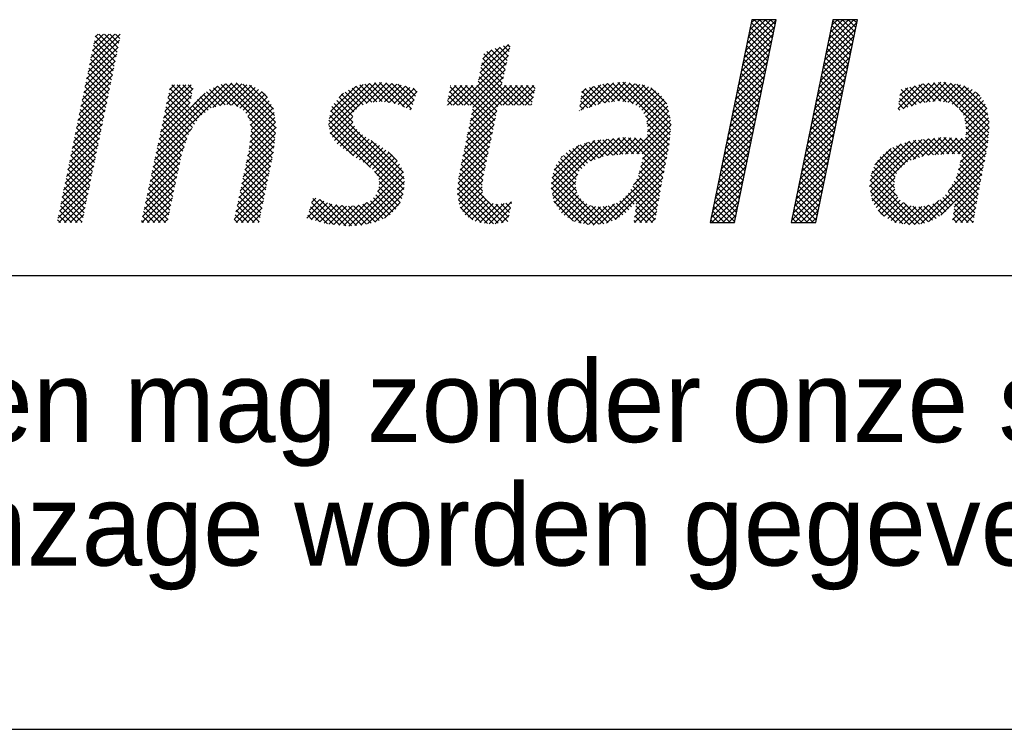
# Model space of a CAD drawing. Extents: x -39327 to 109237, y 358172 to 442272.
# Tile 68 of 96: x 94067 to 96236, y 358172 to 359735. Entities that reach past the tile are written whole.
import ezdxf

# ---------------------------------------------------------------- set-up
doc = ezdxf.new("R2010")
doc.units = 0
doc.header["$LTSCALE"] = 100
doc.layers.get('0').update_dxf_attribs({"linetype": 'CONTINUOUS'})
for name, color, linetype in [('00KAD025', 2, 'CONTINUOUS'), ('00KAD070', 5, 'CONTINUOUS'), ('7', 7, 'CONTINUOUS'), ('BL$4----', 7, 'CONTINUOUS')]:
    doc.layers.add(name, color=color, linetype=linetype)
doc.styles.add('BURO-018', font='BUROFONT.shx', dxfattribs={"height": 180})
doc.styles.add('BURO-025', font='BUROFONT.shx', dxfattribs={"height": 250})
doc.styles.add('BURO-035', font='BUROFONT.shx', dxfattribs={"height": 350})
doc.styles.add('BURO-050', font='BUROFONT.shx', dxfattribs={"height": 500})

# ---------------------------------------------------------------- blocks, each defined once
blk = doc.blocks.new('*X0')
at = {"color": 0}
for p, q in [((36.784, -45.385), (39.278, -42.892)), ((36.9, -44.82), (38.854, -42.866)), ((37.016, -44.255), (38.405, -42.866)), ((37.132, -43.691), (37.956, -42.866)), ((37.248, -43.126), (37.507, -42.866)), ((38.899, -44.736), (37.255, -43.092)), ((38.976, -44.364), (37.478, -42.866)), ((39.052, -43.991), (37.927, -42.866)), ((39.129, -43.619), (38.376, -42.866)), ((39.205, -43.246), (38.825, -42.866)), ((39.281, -42.874), (39.274, -42.866)), ((43.326, -45.578), (45.82, -43.084)), ((43.442, -45.013), (45.59, -42.866)), ((43.558, -44.448), (45.141, -42.866)), ((43.674, -43.883), (44.691, -42.866)), ((43.79, -43.318), (44.242, -42.866)), ((45.507, -44.609), (43.863, -42.965)), ((45.584, -44.237), (44.213, -42.866)), ((45.66, -43.864), (44.662, -42.866)), ((45.737, -43.492), (45.111, -42.866)), ((45.813, -43.119), (45.56, -42.866)), ((36.668, -45.95), (39.162, -43.457)), ((38.746, -45.481), (37.102, -43.837)), ((38.823, -45.109), (37.178, -43.464)), ((43.21, -46.143), (45.704, -43.649)), ((45.354, -45.354), (43.71, -43.71)), ((45.431, -44.982), (43.786, -43.337)), ((-16.562, -47.095), (-14.002, -44.535)), ((-16.446, -46.53), (-13.951, -44.035)), ((-16.329, -45.964), (-14.4, -44.035)), ((-16.213, -45.399), (-14.849, -44.035)), ((-16.096, -44.833), (-15.298, -44.035)), ((-14.357, -46.26), (-16.043, -44.574)), ((-15.98, -44.268), (-15.747, -44.035)), ((-14.281, -45.887), (-15.966, -44.201)), ((-14.204, -45.515), (-15.684, -44.035)), ((-14.127, -45.143), (-15.235, -44.035)), ((-14.05, -44.77), (-14.786, -44.035)), ((-13.974, -44.398), (-14.337, -44.035)), ((36.436, -47.08), (38.93, -44.586)), ((36.552, -46.515), (39.046, -44.021)), ((38.593, -46.227), (36.949, -44.582)), ((38.67, -45.854), (37.025, -44.21)), ((43.094, -46.708), (45.588, -44.214)), ((45.201, -46.099), (43.557, -44.455)), ((45.278, -45.727), (43.633, -44.082)), ((-16.679, -47.66), (-14.118, -45.1)), ((-14.511, -47.004), (-16.196, -45.318)), ((-14.434, -46.632), (-16.12, -44.946)), ((15.111, -47.751), (17.673, -45.188)), ((15.228, -47.185), (17.546, -44.867)), ((15.346, -46.618), (16.88, -45.084)), ((15.463, -46.051), (16.213, -45.301)), ((17.286, -46.921), (15.801, -45.436)), ((17.368, -46.554), (16.14, -45.325)), ((17.45, -46.187), (16.478, -45.215)), ((17.532, -45.82), (16.817, -45.105)), ((17.614, -45.453), (17.156, -44.994)), ((17.696, -45.086), (17.494, -44.884)), ((36.32, -47.645), (38.814, -45.151)), ((38.44, -46.972), (36.796, -45.327)), ((38.517, -46.599), (36.872, -44.955)), ((42.862, -47.838), (45.356, -45.344)), ((42.978, -47.273), (45.472, -44.779)), ((45.048, -46.844), (43.404, -45.2)), ((45.125, -46.472), (43.48, -44.827)), ((-16.911, -48.791), (-14.351, -46.231)), ((-16.795, -48.226), (-14.235, -45.666)), ((-14.664, -47.749), (-16.35, -46.063)), ((-14.587, -47.376), (-16.273, -45.691)), ((13.508, -49.803), (17.544, -45.767)), ((17.122, -47.654), (15.473, -46.006)), ((17.204, -47.288), (15.55, -45.634)), ((36.088, -48.775), (38.582, -46.281)), ((36.204, -48.21), (38.698, -45.716)), ((38.288, -47.717), (36.643, -46.072)), ((38.364, -47.344), (36.719, -45.7)), ((42.746, -48.403), (45.24, -45.909)), ((44.819, -47.962), (43.174, -46.318)), ((44.895, -47.589), (43.251, -45.945)), ((44.972, -47.217), (43.327, -45.572)), ((-17.028, -49.357), (-14.468, -46.797)), ((-14.817, -48.493), (-16.503, -46.808)), ((-14.741, -48.121), (-16.426, -46.435)), ((13.957, -49.803), (17.415, -46.345)), ((14.406, -49.803), (17.285, -46.924)), ((17.923, -49.803), (15.241, -47.121)), ((18.372, -49.803), (15.319, -46.749)), ((17.039, -48.021), (15.396, -46.378)), ((35.972, -49.34), (38.466, -46.846)), ((38.135, -48.462), (36.49, -46.817)), ((38.211, -48.089), (36.567, -46.445)), ((42.514, -49.533), (45.008, -47.039)), ((42.63, -48.968), (45.124, -46.474)), ((44.666, -48.707), (43.022, -47.063)), ((44.742, -48.335), (43.098, -46.69)), ((-17.261, -50.488), (-14.701, -47.928)), ((-17.144, -49.922), (-14.584, -47.362)), ((-15.047, -49.61), (-16.733, -47.925)), ((-14.971, -49.238), (-16.656, -47.552)), ((-14.894, -48.866), (-16.58, -47.18)), ((14.675, -49.983), (17.156, -47.502)), ((17.025, -49.803), (15.087, -47.865)), ((17.474, -49.803), (15.164, -47.493)), ((30.704, -51.808), (26.825, -47.929)), ((35.857, -49.905), (38.35, -47.411)), ((37.905, -49.58), (36.261, -47.935)), ((37.982, -49.207), (36.337, -47.563)), ((38.058, -48.835), (36.414, -47.19)), ((42.398, -50.098), (44.892, -47.604)), ((44.513, -49.452), (42.869, -47.808)), ((44.59, -49.08), (42.945, -47.435)), ((50.933, -49.646), (52.648, -47.93)), ((-17.377, -51.053), (-14.817, -48.493)), ((-15.201, -50.355), (-16.886, -48.67)), ((-15.124, -49.983), (-16.81, -48.297)), ((-11.166, -54.271), (-4.903, -48.008)), ((-11.044, -53.7), (-5.414, -48.07)), ((-10.922, -53.129), (-6.052, -48.259)), ((-10.435, -50.846), (-8.04, -48.451)), ((-10.313, -50.275), (-8.189, -48.151)), ((-10.191, -49.704), (-8.638, -48.151)), ((-10.069, -49.133), (-9.087, -48.151)), ((-9.947, -48.562), (-9.536, -48.151)), ((-8.36, -50.012), (-9.923, -48.449)), ((-8.284, -49.639), (-9.772, -48.151)), ((-8.207, -49.267), (-9.323, -48.151)), ((-8.131, -48.894), (-8.874, -48.151)), ((-8.054, -48.522), (-8.425, -48.151)), ((-5.821, -49.856), (-6.947, -48.731)), ((-5.448, -49.78), (-6.693, -48.535)), ((-6.425, -49.98), (-4.451, -48.005)), ((-4.977, -49.802), (-6.384, -48.395)), ((-4.411, -49.92), (-6.066, -48.265)), ((-5.861, -49.864), (-4.07, -48.073)), ((-1.396, -52.486), (-5.747, -48.134)), ((-1.351, -52.082), (-5.368, -48.065)), ((-5.301, -49.753), (-3.689, -48.141)), ((-1.306, -51.678), (-4.968, -48.016)), ((-4.911, -49.812), (-3.308, -48.209)), ((-1.354, -51.18), (-4.547, -47.988)), ((-4.521, -49.872), (-3.006, -48.356)), ((-4.237, -50.036), (-2.735, -48.535)), ((-1.432, -50.653), (-4, -48.085)), ((-3.967, -50.216), (-2.465, -48.713)), ((-1.51, -50.126), (-3.454, -48.183)), ((-2.009, -49.179), (-2.494, -48.693)), ((2.952, -51.379), (6.281, -48.05)), ((2.995, -50.886), (5.762, -48.12)), ((3.025, -51.755), (6.799, -47.98)), ((3.098, -52.131), (7.259, -47.97)), ((3.118, -50.314), (5.158, -48.275)), ((5.759, -49.763), (4.585, -48.589)), ((6.082, -49.636), (4.875, -48.43)), ((6.466, -49.571), (5.165, -48.271)), ((6.874, -49.53), (5.499, -48.155)), ((7.308, -49.515), (5.895, -48.102)), ((6.015, -49.662), (7.667, -48.01)), ((7.834, -49.592), (6.29, -48.049)), ((6.566, -49.561), (8.076, -48.05)), ((8.359, -49.669), (6.686, -47.995)), ((7.065, -49.511), (8.485, -48.091)), ((9.105, -49.966), (7.093, -47.953)), ((7.484, -49.541), (8.852, -48.172)), ((9.666, -50.077), (7.591, -48.003)), ((7.876, -49.598), (9.206, -48.268)), ((9.78, -49.742), (8.09, -48.052)), ((8.267, -49.655), (9.56, -48.363)), ((9.893, -49.406), (8.588, -48.101)), ((8.612, -49.76), (9.913, -48.459)), ((8.929, -49.892), (10.138, -48.682)), ((10.007, -49.071), (9.203, -48.267)), ((10.12, -48.736), (9.818, -48.433)), ((12.61, -49.803), (14.211, -48.202)), ((12.622, -49.342), (13.762, -48.202)), ((12.739, -48.776), (13.313, -48.202)), ((13.882, -49.803), (12.759, -48.68)), ((14.331, -49.803), (12.835, -48.307)), ((12.855, -48.21), (12.864, -48.202)), ((13.059, -49.803), (14.66, -48.202)), ((16.382, -51.405), (13.179, -48.202)), ((16.46, -51.034), (13.628, -48.202)), ((16.538, -50.663), (14.077, -48.202)), ((14.209, -52.245), (18.252, -48.202)), ((14.325, -51.68), (17.803, -48.202)), ((14.442, -51.114), (17.354, -48.202)), ((16.616, -50.292), (14.526, -48.202)), ((14.558, -50.548), (17.026, -48.081)), ((16.694, -49.921), (14.975, -48.202)), ((17.1, -49.803), (18.701, -48.202)), ((18.821, -49.803), (17.22, -48.202)), ((17.549, -49.803), (19.15, -48.202)), ((19.27, -49.803), (17.669, -48.202)), ((17.998, -49.803), (19.599, -48.202)), ((19.486, -49.57), (18.118, -48.202)), ((18.447, -49.803), (19.695, -48.555)), ((19.563, -49.198), (18.567, -48.202)), ((19.64, -48.825), (19.016, -48.202)), ((19.716, -48.453), (19.465, -48.202)), ((23.357, -49.832), (25.047, -48.142)), ((23.42, -50.218), (25.59, -48.048)), ((23.425, -49.315), (24.442, -48.298)), ((23.494, -48.797), (23.837, -48.454)), ((24.647, -49.792), (23.513, -48.657)), ((24.981, -49.676), (23.774, -48.47)), ((24.107, -49.98), (26.087, -48)), ((25.361, -49.608), (24.131, -48.378)), ((25.755, -49.552), (24.488, -48.286)), ((24.795, -49.741), (26.584, -47.952)), ((26.148, -49.497), (24.845, -48.194)), ((26.555, -49.455), (25.203, -48.102)), ((25.38, -49.605), (27.039, -47.947)), ((27.081, -49.532), (25.597, -48.047)), ((25.903, -49.531), (27.429, -48.006)), ((27.683, -49.684), (26.006, -48.008)), ((30.667, -52.22), (26.416, -47.968)), ((26.425, -49.458), (27.818, -48.065)), ((26.836, -49.496), (28.208, -48.124)), ((27.228, -49.554), (28.591, -48.19)), ((30.742, -51.397), (27.337, -47.992)), ((27.598, -49.633), (28.907, -48.323)), ((30.662, -50.868), (27.866, -48.072)), ((27.877, -49.802), (29.222, -48.457)), ((28.156, -49.972), (29.484, -48.644)), ((30.569, -50.326), (28.396, -48.152)), ((30.397, -49.704), (29.095, -48.403)), ((35.625, -51.035), (38.118, -48.541)), ((35.741, -50.47), (38.234, -47.976)), ((37.752, -50.325), (36.108, -48.68)), ((37.829, -49.952), (36.184, -48.308)), ((42.166, -51.228), (44.66, -48.734)), ((42.282, -50.663), (44.776, -48.169)), ((44.36, -50.197), (42.716, -48.553)), ((44.437, -49.825), (42.792, -48.18)), ((49.168, -50.064), (51.158, -48.074)), ((49.237, -49.546), (50.555, -48.228)), ((49.305, -49.029), (49.95, -48.384)), ((50.638, -49.74), (49.419, -48.521)), ((49.569, -50.112), (51.655, -48.026)), ((50.985, -49.638), (49.776, -48.429)), ((51.379, -49.583), (50.133, -48.337)), ((50.257, -49.873), (52.152, -47.978)), ((51.773, -49.528), (50.49, -48.245)), ((52.166, -49.472), (50.847, -48.153)), ((52.632, -49.489), (51.212, -48.069)), ((51.456, -49.572), (53.055, -47.973)), ((53.159, -49.567), (51.622, -48.029)), ((51.978, -49.499), (53.445, -48.032)), ((54.036, -49.995), (52.031, -47.99)), ((56.526, -52.036), (52.441, -47.95)), ((52.462, -49.464), (53.835, -48.091)), ((52.853, -49.522), (54.225, -48.15)), ((56.563, -51.624), (52.887, -47.947)), ((53.245, -49.579), (54.574, -48.25)), ((56.556, -51.168), (53.416, -48.028)), ((53.564, -49.708), (54.89, -48.383)), ((53.844, -49.878), (55.181, -48.541)), ((56.462, -50.625), (53.945, -48.108)), ((54.113, -50.058), (55.443, -48.728)), ((56.368, -50.082), (54.508, -48.222)), ((-17.494, -51.619), (-14.934, -49.059)), ((-15.354, -51.1), (-17.04, -49.414)), ((-15.278, -50.727), (-16.963, -49.042)), ((-10.8, -52.559), (-7.059, -48.817)), ((-10.556, -51.417), (-8.156, -49.016)), ((-7.92, -51.349), (-10.081, -49.189)), ((-7.747, -51.073), (-10.002, -48.819)), ((-6.816, -50.208), (-7.681, -49.344)), ((-6.563, -50.012), (-7.454, -49.122)), ((-6.194, -49.932), (-7.2, -48.926)), ((-3.758, -50.455), (-2.194, -48.891)), ((-3.587, -50.733), (-2.017, -49.164)), ((-3.443, -51.038), (-1.855, -49.45)), ((4.915, -50.714), (3.616, -49.415)), ((3.811, -49.173), (4.163, -48.821)), ((5.001, -50.352), (3.816, -49.166)), ((5.22, -50.122), (4.016, -48.918)), ((5.445, -49.897), (4.296, -48.748)), ((9.246, -50.024), (9.909, -49.361)), ((12.984, -49.803), (12.605, -49.424)), ((13.433, -49.803), (12.682, -49.052)), ((18.896, -49.803), (19.579, -49.12)), ((23.981, -50.024), (23.407, -49.45)), ((24.314, -49.908), (23.46, -49.054)), ((28.369, -50.209), (29.746, -48.831)), ((28.545, -50.482), (29.96, -49.066)), ((28.716, -50.76), (30.172, -49.303)), ((35.509, -51.6), (38.002, -49.106)), ((37.599, -51.07), (35.955, -49.425)), ((37.676, -50.697), (36.031, -49.053)), ((42.051, -51.793), (44.544, -49.299)), ((44.207, -50.942), (42.563, -49.298)), ((44.284, -50.57), (42.639, -48.925)), ((49.972, -49.972), (49.273, -49.273)), ((50.305, -49.856), (49.325, -48.876)), ((54.289, -50.331), (55.684, -48.936)), ((54.465, -50.604), (55.897, -49.172)), ((54.584, -50.934), (56.089, -49.429)), ((55.803, -49.068), (55.513, -48.778)), ((-17.727, -52.75), (-15.167, -50.19)), ((-17.61, -52.184), (-15.05, -49.624)), ((-15.508, -51.844), (-17.193, -50.159)), ((-15.431, -51.472), (-17.116, -49.787)), ((-10.678, -51.988), (-8.272, -49.581)), ((-8.421, -52.196), (-10.318, -50.299)), ((-8.267, -51.901), (-10.239, -49.929)), ((-8.093, -51.625), (-10.16, -49.559)), ((-7.574, -50.797), (-8.316, -50.056)), ((-7.322, -50.6), (-8.104, -49.818)), ((-7.069, -50.404), (-7.892, -49.581)), ((-3.389, -51.434), (-1.692, -49.736)), ((-3.336, -51.829), (-1.529, -50.023)), ((9.103, -56.249), (3.127, -50.273)), ((9.088, -55.786), (3.215, -49.912)), ((4.931, -51.179), (3.415, -49.664)), ((9.563, -50.156), (9.679, -50.04)), ((12.535, -49.803), (12.528, -49.796)), ((14.092, -52.811), (16.618, -50.285)), ((16.304, -51.776), (14.647, -50.119)), ((19.345, -49.803), (19.462, -49.686)), ((23.314, -50.255), (23.302, -50.243)), ((23.648, -50.139), (23.355, -49.847)), ((28.774, -51.15), (30.334, -49.59)), ((28.832, -51.541), (30.492, -49.881)), ((28.843, -51.979), (30.558, -50.264)), ((35.277, -52.73), (37.771, -50.236)), ((35.393, -52.165), (37.887, -49.671)), ((37.447, -51.815), (35.802, -50.17)), ((37.523, -51.442), (35.879, -49.798)), ((41.935, -52.358), (44.428, -49.864)), ((44.054, -51.687), (42.41, -50.043)), ((44.131, -51.315), (42.486, -49.67)), ((49.305, -50.203), (49.168, -50.066)), ((49.639, -50.088), (49.22, -49.669)), ((56.488, -52.447), (54.14, -50.099)), ((54.642, -51.325), (56.247, -49.72)), ((54.7, -51.716), (56.363, -50.053)), ((-17.843, -53.315), (-15.283, -50.755)), ((-15.661, -52.589), (-17.346, -50.904)), ((-15.584, -52.217), (-17.27, -50.531)), ((-8.648, -52.867), (-10.476, -51.039)), ((-8.534, -52.531), (-10.397, -50.669)), ((-1.441, -52.89), (-3.569, -50.761)), ((-3.43, -52.822), (-1.41, -50.802)), ((-3.375, -52.318), (-1.468, -50.41)), ((8.99, -57.034), (2.968, -51.012)), ((9.063, -56.658), (3.048, -50.643)), ((3.273, -52.405), (4.899, -50.778)), ((13.976, -53.376), (16.498, -50.854)), ((16.149, -52.519), (14.493, -50.863)), ((16.227, -52.148), (14.57, -50.491)), ((27.966, -53.754), (30.69, -51.03)), ((30.629, -52.631), (28.662, -50.663)), ((28.793, -52.478), (30.624, -50.647)), ((35.161, -53.295), (37.655, -50.801)), ((37.294, -52.56), (35.649, -50.916)), ((37.37, -52.188), (35.726, -50.543)), ((41.703, -53.488), (44.197, -50.994)), ((41.819, -52.923), (44.312, -50.429)), ((43.901, -52.433), (42.257, -50.788)), ((43.978, -52.06), (42.333, -50.416)), ((53.565, -53.749), (56.496, -50.819)), ((56.451, -52.859), (54.594, -51.002)), ((54.663, -52.202), (56.429, -50.436)), ((-18.076, -54.446), (-15.516, -51.886)), ((-17.959, -53.88), (-15.4, -51.321)), ((-15.814, -53.334), (-17.5, -51.648)), ((-15.738, -52.961), (-17.423, -51.276)), ((-11.288, -54.842), (-8.131, -51.685)), ((-8.875, -53.538), (-10.634, -51.779)), ((-8.761, -53.203), (-10.555, -51.409)), ((-3.61, -53.9), (-1.295, -51.585)), ((-3.491, -53.331), (-1.352, -51.193)), ((-1.486, -53.294), (-3.396, -51.384)), ((-1.535, -53.694), (-3.329, -51.899)), ((6.354, -54.847), (2.968, -51.461)), ((3.45, -52.676), (4.935, -51.191)), ((3.647, -52.928), (5.058, -51.518)), ((3.9, -53.124), (5.254, -51.771)), ((13.859, -53.942), (16.379, -51.422)), ((15.993, -53.261), (14.34, -51.608)), ((16.071, -52.89), (14.417, -51.236)), ((28.405, -53.764), (30.739, -51.43)), ((28.432, -54.187), (30.694, -51.924)), ((30.591, -53.041), (28.787, -51.238)), ((30.517, -53.417), (28.865, -51.764)), ((34.929, -54.424), (37.423, -51.931)), ((35.045, -53.86), (37.539, -51.366)), ((37.141, -53.305), (35.496, -51.661)), ((37.217, -52.933), (35.573, -51.288)), ((41.587, -54.053), (44.081, -51.559)), ((43.672, -53.55), (42.027, -51.906)), ((43.748, -53.178), (42.104, -51.533)), ((43.825, -52.805), (42.18, -51.161)), ((54.004, -53.759), (56.562, -51.201)), ((54.355, -53.857), (56.561, -51.651)), ((56.392, -53.249), (54.673, -51.529)), ((-18.192, -55.011), (-15.633, -52.452)), ((-15.968, -54.078), (-17.653, -52.393)), ((-15.891, -53.706), (-17.576, -52.021)), ((-11.41, -55.413), (-8.537, -52.541)), ((-9.068, -54.243), (-10.792, -52.519)), ((-8.988, -53.874), (-10.713, -52.149)), ((-3.849, -55.036), (-1.408, -52.595)), ((-3.73, -54.468), (-1.352, -52.09)), ((-1.688, -54.439), (-3.418, -52.709)), ((-1.612, -54.066), (-3.374, -52.304)), ((4.976, -53.918), (3.076, -52.019)), ((4.153, -53.32), (5.467, -52.006)), ((4.408, -53.515), (5.707, -52.215)), ((4.67, -53.701), (5.982, -52.389)), ((4.933, -53.888), (6.257, -52.564)), ((9.024, -55.272), (6.416, -52.664)), ((13.626, -55.073), (16.14, -52.559)), ((13.743, -54.507), (16.259, -51.99)), ((15.759, -54.374), (14.11, -52.725)), ((15.837, -54.003), (14.187, -52.353)), ((15.915, -53.632), (14.263, -51.98)), ((21.04, -56.19), (24.553, -52.677)), ((21.05, -56.629), (25.056, -52.623)), ((21.121, -57.007), (25.56, -52.568)), ((24.247, -54.33), (26.063, -52.514)), ((25.597, -53.885), (24.405, -52.693)), ((26.014, -53.852), (24.811, -52.649)), ((24.94, -54.086), (26.567, -52.46)), ((26.43, -53.82), (25.216, -52.606)), ((25.589, -53.886), (27.049, -52.426)), ((26.846, -53.787), (25.621, -52.562)), ((27.262, -53.754), (26.026, -52.518)), ((26.077, -53.847), (27.475, -52.45)), ((27.706, -53.748), (26.432, -52.474)), ((26.564, -53.809), (27.9, -52.473)), ((28.165, -53.759), (26.837, -52.431)), ((27.052, -53.771), (28.326, -52.497)), ((30.15, -55.295), (27.295, -52.44)), ((27.527, -53.744), (28.751, -52.52)), ((30.224, -54.919), (27.77, -52.466)), ((30.297, -54.544), (28.245, -52.492)), ((28.285, -54.783), (30.649, -52.419)), ((30.37, -54.168), (28.721, -52.518)), ((30.444, -53.793), (28.824, -52.173)), ((34.813, -54.989), (37.307, -52.496)), ((36.988, -54.05), (35.343, -52.406)), ((37.064, -53.678), (35.42, -52.033)), ((41.355, -55.183), (43.849, -52.689)), ((41.471, -54.618), (43.965, -52.124)), ((43.519, -54.295), (41.874, -52.651)), ((43.595, -53.923), (41.951, -52.278)), ((46.858, -56.415), (50.62, -52.653)), ((46.912, -55.912), (50.095, -52.729)), ((46.924, -56.798), (51.123, -52.599)), ((46.995, -57.176), (51.627, -52.544)), ((50.399, -54.221), (52.13, -52.49)), ((51.626, -53.871), (50.429, -52.674)), ((52.042, -53.838), (50.834, -52.63)), ((51.092, -53.977), (52.634, -52.435)), ((52.458, -53.805), (51.239, -52.586)), ((52.874, -53.772), (51.644, -52.542)), ((51.649, -53.869), (53.081, -52.437)), ((53.294, -53.743), (52.049, -52.498)), ((52.137, -53.83), (53.507, -52.46)), ((53.753, -53.753), (52.455, -52.455)), ((52.624, -53.792), (53.932, -52.484)), ((54.212, -53.763), (52.874, -52.425)), ((53.111, -53.754), (54.358, -52.507)), ((56.025, -55.127), (53.35, -52.452)), ((56.098, -54.751), (53.825, -52.478)), ((54.061, -55.049), (56.471, -52.639)), ((54.208, -54.453), (56.516, -52.145)), ((56.172, -54.376), (54.3, -52.504)), ((56.245, -54), (54.643, -52.398)), ((56.319, -53.625), (54.684, -51.99)), ((-18.309, -55.577), (-15.749, -53.017)), ((-16.198, -55.195), (-17.883, -53.51)), ((-16.121, -54.823), (-17.806, -53.138)), ((-16.044, -54.451), (-17.73, -52.765)), ((-11.532, -55.984), (-8.767, -53.219)), ((-9.224, -54.985), (-10.95, -53.259)), ((-9.146, -54.614), (-10.871, -52.889)), ((-3.968, -55.605), (-1.464, -53.1)), ((-1.841, -55.184), (-3.526, -53.499)), ((-1.765, -54.811), (-3.462, -53.113)), ((5.195, -54.074), (6.532, -52.738)), ((5.468, -54.251), (6.807, -52.912)), ((5.75, -54.417), (7.082, -53.086)), ((6.033, -54.583), (7.356, -53.26)), ((6.281, -54.785), (7.613, -53.452)), ((13.514, -55.634), (16.021, -53.127)), ((15.603, -55.116), (13.956, -53.47)), ((15.681, -54.745), (14.033, -53.097)), ((21.094, -55.687), (23.956, -52.825)), ((21.268, -55.064), (23.277, -53.055)), ((23.743, -54.725), (22.483, -53.465)), ((23.975, -54.508), (22.779, -53.312)), ((24.246, -54.33), (23.075, -53.159)), ((24.579, -54.213), (23.378, -53.013)), ((24.911, -54.097), (23.717, -52.903)), ((25.243, -53.98), (24.056, -52.793)), ((27.704, -56.262), (30.51, -53.456)), ((28.138, -55.378), (30.604, -52.913)), ((34.697, -55.554), (37.191, -53.061)), ((36.758, -55.168), (35.114, -53.523)), ((36.835, -54.795), (35.19, -53.151)), ((36.911, -54.423), (35.267, -52.778)), ((41.239, -55.748), (43.733, -53.254)), ((43.366, -55.04), (41.722, -53.396)), ((43.442, -54.668), (41.798, -53.023)), ((46.999, -55.375), (49.43, -52.945)), ((47.273, -54.653), (48.607, -53.319)), ((49.689, -54.628), (48.457, -53.396)), ((49.92, -54.41), (48.753, -53.243)), ((50.237, -54.278), (49.05, -53.091)), ((50.569, -54.161), (49.372, -52.964)), ((50.901, -54.044), (49.711, -52.854)), ((51.233, -53.927), (50.05, -52.744)), ((53.896, -55.663), (56.412, -53.147)), ((-18.542, -56.708), (-15.982, -54.148)), ((-18.425, -56.142), (-15.866, -53.583)), ((-16.351, -55.94), (-18.036, -54.255)), ((-16.275, -55.567), (-17.96, -53.882)), ((-11.654, -56.555), (-8.996, -53.897)), ((-9.38, -55.727), (-11.108, -53.999)), ((-9.302, -55.356), (-11.029, -53.629)), ((-4.207, -56.742), (-1.632, -54.167)), ((-4.088, -56.173), (-1.52, -53.606)), ((-1.994, -55.929), (-3.682, -54.241)), ((-1.918, -55.556), (-3.604, -53.87)), ((6.523, -54.992), (7.867, -53.647)), ((6.727, -55.236), (8.121, -53.842)), ((6.912, -55.5), (8.329, -54.083)), ((8.522, -54.321), (7.784, -53.584)), ((13.412, -56.634), (15.782, -54.264)), ((13.463, -56.134), (15.901, -53.696)), ((15.48, -55.892), (13.803, -54.214)), ((15.533, -55.495), (13.88, -53.842)), ((23.15, -55.479), (21.788, -54.117)), ((21.832, -54.051), (21.937, -53.946)), ((23.28, -55.16), (22.006, -53.886)), ((23.512, -54.943), (22.245, -53.675)), ((24.952, -59.462), (30.401, -54.014)), ((30.077, -55.67), (28.463, -54.057)), ((34.465, -56.684), (36.959, -54.191)), ((34.581, -56.119), (37.075, -53.626)), ((36.606, -55.913), (34.961, -54.269)), ((36.682, -55.541), (35.038, -53.896)), ((41.123, -56.313), (43.617, -53.819)), ((43.213, -55.785), (41.569, -54.141)), ((43.289, -55.413), (41.645, -53.768)), ((48.921, -55.656), (47.531, -54.266)), ((49.049, -55.335), (47.716, -54.002)), ((49.226, -55.063), (47.955, -53.792)), ((49.457, -54.845), (48.193, -53.581)), ((51.024, -59.433), (56.194, -54.263)), ((53.263, -56.745), (56.303, -53.705)), ((55.878, -55.878), (54.256, -54.256)), ((55.951, -55.502), (54.345, -53.896)), ((-18.658, -57.273), (-16.099, -54.714)), ((-16.505, -56.684), (-18.19, -54.999)), ((-16.428, -56.312), (-18.113, -54.627)), ((-11.898, -57.697), (-9.235, -55.034)), ((-11.776, -57.126), (-9.115, -54.465)), ((-9.614, -56.84), (-11.345, -55.109)), ((-9.536, -56.469), (-11.266, -54.739)), ((-9.458, -56.098), (-11.187, -54.369)), ((-4.326, -57.31), (-1.748, -54.732)), ((-2.147, -56.674), (-3.838, -54.983)), ((-2.071, -56.301), (-3.76, -54.612)), ((6.939, -56.821), (8.861, -54.899)), ((7.021, -55.841), (8.53, -54.332)), ((7.07, -56.241), (8.719, -54.592)), ((13.426, -57.069), (15.662, -54.833)), ((15.442, -56.751), (13.65, -54.959)), ((15.428, -56.288), (13.726, -54.586)), ((23.081, -56.757), (21.3, -54.976)), ((23.003, -56.23), (21.429, -54.656)), ((23.052, -55.83), (21.609, -54.386)), ((25.499, -59.364), (30.291, -54.572)), ((29.93, -56.422), (28.286, -54.778)), ((30.003, -56.046), (28.375, -54.417)), ((34.349, -57.249), (36.843, -54.755)), ((36.453, -56.658), (34.808, -55.014)), ((36.529, -56.286), (34.885, -54.641)), ((40.891, -57.443), (43.385, -54.949)), ((41.007, -56.878), (43.501, -54.384)), ((43.06, -56.53), (41.416, -54.886)), ((43.137, -56.158), (41.492, -54.513)), ((48.879, -56.512), (47.194, -54.827)), ((48.867, -56.051), (47.351, -54.535)), ((51.664, -59.242), (56.085, -54.822)), ((55.735, -56.633), (54.079, -54.977)), ((55.805, -56.254), (54.168, -54.617)), ((-18.891, -58.404), (-16.332, -55.845)), ((-18.774, -57.839), (-16.215, -55.279)), ((-16.658, -57.429), (-18.343, -55.744)), ((-16.581, -57.057), (-18.266, -55.372)), ((-12.02, -58.268), (-9.354, -55.602)), ((-9.77, -57.582), (-11.503, -55.849)), ((-9.692, -57.211), (-11.424, -55.479)), ((-4.565, -58.447), (-1.98, -55.862)), ((-4.446, -57.878), (-1.864, -55.297)), ((-2.3, -57.419), (-3.994, -55.725)), ((-2.224, -57.046), (-3.916, -55.354)), ((4.6, -59.609), (9.003, -55.205)), ((5.083, -59.575), (9.064, -55.594)), ((8.89, -57.384), (6.691, -55.185)), ((13.486, -57.458), (15.546, -55.398)), ((17.122, -59.329), (13.506, -55.713)), ((13.547, -57.846), (15.477, -55.916)), ((17.489, -59.247), (13.573, -55.331)), ((24.895, -59.469), (21.096, -55.67)), ((25.294, -59.419), (21.182, -55.307)), ((21.192, -57.386), (23.184, -55.394)), ((26.222, -59.091), (30.182, -55.13)), ((27.919, -57.842), (30.073, -55.688)), ((29.73, -57.569), (27.969, -55.808)), ((29.797, -57.187), (28.108, -55.498)), ((29.863, -56.804), (28.197, -55.138)), ((34.118, -58.379), (36.611, -55.885)), ((34.233, -57.814), (36.727, -55.32)), ((36.3, -57.403), (34.655, -55.759)), ((36.376, -57.031), (34.732, -55.386)), ((40.775, -58.008), (43.269, -55.514)), ((42.907, -57.276), (41.263, -55.631)), ((42.984, -56.903), (41.339, -55.259)), ((50.516, -59.497), (46.914, -55.894)), ((50.916, -59.447), (46.959, -55.49)), ((47.065, -57.555), (48.909, -55.711)), ((49.106, -57.188), (47.076, -55.159)), ((52.633, -58.723), (55.975, -55.38)), ((55.602, -57.398), (53.885, -55.681)), ((55.669, -57.016), (53.99, -55.337)), ((-19.007, -58.969), (-16.448, -56.41)), ((-16.811, -58.174), (-18.496, -56.489)), ((-16.735, -57.801), (-18.42, -56.116)), ((-12.142, -58.839), (-9.474, -56.171)), ((-9.926, -58.324), (-11.661, -56.589)), ((-9.848, -57.953), (-11.582, -56.219)), ((-4.684, -59.015), (-2.096, -56.427)), ((-2.453, -58.164), (-4.149, -56.467)), ((-2.377, -57.791), (-4.072, -56.096)), ((5.567, -59.54), (9.114, -55.993)), ((6.113, -59.443), (9.081, -56.475)), ((8.591, -57.983), (7.029, -56.421)), ((8.757, -57.699), (7.054, -55.997)), ((16.331, -59.436), (13.423, -56.528)), ((16.727, -59.383), (13.465, -56.121)), ((13.683, -58.159), (15.408, -56.434)), ((24.002, -59.474), (21.026, -56.498)), ((24.496, -59.519), (21.053, -56.076)), ((21.295, -57.731), (23.032, -55.994)), ((21.479, -57.997), (23.026, -56.45)), ((29.531, -58.717), (27.472, -56.658)), ((29.597, -58.334), (27.638, -56.375)), ((29.664, -57.952), (27.803, -56.091)), ((27.851, -58.36), (29.964, -56.246)), ((34.002, -58.944), (36.495, -56.45)), ((36.147, -58.148), (34.502, -56.504)), ((36.223, -57.776), (34.579, -56.131)), ((40.543, -59.138), (43.037, -56.644)), ((40.659, -58.573), (43.153, -56.079)), ((42.754, -58.021), (41.11, -56.376)), ((42.831, -57.648), (41.186, -56.004)), ((50.085, -59.514), (46.871, -56.3)), ((47.219, -57.85), (48.845, -56.224)), ((47.403, -58.115), (48.898, -56.62)), ((55.403, -58.546), (53.388, -56.531)), ((55.469, -58.163), (53.554, -56.248)), ((53.662, -58.591), (55.759, -56.494)), ((55.536, -57.781), (53.72, -55.965)), ((53.73, -58.074), (55.866, -55.938)), ((-18.921, -59.332), (-16.565, -56.976)), ((-16.965, -58.918), (-18.65, -57.233)), ((-16.888, -58.546), (-18.573, -56.861)), ((-12.186, -59.332), (-9.593, -56.739)), ((-10.082, -59.066), (-11.819, -57.329)), ((-10.004, -58.695), (-11.74, -56.959)), ((-11.737, -59.332), (-9.713, -57.308)), ((-4.552, -59.332), (-2.212, -56.992)), ((-2.606, -58.909), (-4.305, -57.209)), ((-2.53, -58.536), (-4.227, -56.838)), ((1.395, -58.323), (2.25, -57.469)), ((1.596, -57.674), (1.934, -57.336)), ((3.861, -59.539), (1.69, -57.368)), ((4.361, -59.589), (2.234, -57.462)), ((7.95, -58.688), (6.592, -57.33)), ((6.707, -59.298), (8.998, -57.007)), ((8.18, -58.469), (6.795, -57.084)), ((8.404, -58.245), (6.946, -56.787)), ((15.86, -59.414), (13.41, -56.964)), ((15.332, -59.336), (13.492, -57.495)), ((13.861, -58.43), (15.457, -56.834)), ((14.039, -58.701), (15.567, -57.173)), ((14.287, -58.902), (15.743, -57.446)), ((23.463, -59.384), (21.129, -57.05)), ((21.662, -58.262), (23.094, -56.83)), ((21.846, -58.527), (23.231, -57.142)), ((22.081, -58.741), (23.42, -57.403)), ((27.532, -58.065), (26.851, -57.384)), ((27.746, -57.83), (27.082, -57.166)), ((29.464, -59.099), (27.306, -56.941)), ((27.776, -59.332), (29.771, -57.338)), ((27.782, -58.877), (29.865, -56.794)), ((34.063, -59.332), (36.379, -57.015)), ((35.994, -58.894), (34.349, -57.249)), ((36.07, -58.521), (34.426, -56.877)), ((40.798, -59.332), (42.921, -57.209)), ((42.525, -59.138), (40.88, -57.494)), ((42.601, -58.766), (40.957, -57.121)), ((42.678, -58.393), (41.033, -56.749)), ((49.546, -59.424), (46.925, -56.803)), ((49.007, -59.334), (47.028, -57.355)), ((47.586, -58.381), (48.968, -56.999)), ((47.77, -58.646), (49.157, -57.259)), ((48.048, -58.818), (49.346, -57.519)), ((53.255, -58.194), (52.55, -57.489)), ((53.469, -57.959), (52.796, -57.287)), ((53.683, -57.724), (53.027, -57.068)), ((55.336, -58.928), (53.222, -56.814)), ((53.593, -59.109), (55.665, -57.037)), ((-17.449, -59.332), (-18.803, -57.978)), ((-17.041, -59.291), (-18.727, -57.606)), ((-18.472, -59.332), (-16.681, -57.541)), ((-18.023, -59.332), (-16.798, -58.107)), ((-10.714, -59.332), (-11.977, -58.069)), ((-10.265, -59.332), (-11.898, -57.699)), ((-11.288, -59.332), (-9.832, -57.876)), ((-3.53, -59.332), (-4.539, -58.323)), ((-3.081, -59.332), (-4.461, -57.952)), ((-2.683, -59.281), (-4.383, -57.581)), ((-4.103, -59.332), (-2.328, -57.557)), ((-3.654, -59.332), (-2.445, -58.122)), ((1.195, -58.973), (2.565, -57.602)), ((2.862, -59.437), (1.478, -58.054)), ((1.543, -59.074), (2.881, -57.736)), ((3.361, -59.488), (1.584, -57.711)), ((1.893, -59.173), (3.233, -57.833)), ((2.244, -59.271), (3.628, -57.887)), ((2.594, -59.37), (4.022, -57.942)), ((2.965, -59.448), (4.416, -57.996)), ((4.814, -59.594), (3.012, -57.791)), ((3.373, -59.489), (4.893, -57.969)), ((5.233, -59.564), (3.545, -57.876)), ((3.78, -59.531), (5.4, -57.911)), ((5.651, -59.533), (4.066, -57.948)), ((4.188, -59.572), (6.071, -57.689)), ((6.027, -59.46), (4.573, -58.005)), ((6.403, -59.387), (4.976, -57.959)), ((6.748, -59.282), (5.379, -57.913)), ((7.072, -59.157), (5.749, -57.834)), ((7.388, -59.025), (6.058, -57.695)), ((7.669, -58.856), (6.368, -57.555)), ((7.49, -58.964), (8.759, -57.694)), ((14.655, -59.107), (13.636, -58.088)), ((14.575, -59.063), (15.993, -57.645)), ((14.863, -59.224), (16.303, -57.785)), ((15.218, -59.319), (16.68, -57.856)), ((15.608, -59.377), (17.211, -57.774)), ((15.999, -59.435), (17.796, -57.639)), ((16.465, -59.418), (17.723, -58.16)), ((17.569, -58.878), (16.519, -57.828)), ((17.648, -58.508), (16.955, -57.815)), ((17.727, -58.139), (17.334, -57.746)), ((17.807, -57.769), (17.699, -57.661)), ((22.839, -59.209), (21.232, -57.602)), ((22.359, -58.912), (23.646, -57.626)), ((22.636, -59.084), (23.922, -57.798)), ((22.914, -59.255), (24.222, -57.948)), ((23.267, -59.351), (24.606, -58.012)), ((23.652, -59.415), (25.019, -58.048)), ((24.037, -59.48), (25.522, -57.995)), ((25.636, -59.312), (24.282, -57.958)), ((24.439, -59.526), (26.153, -57.812)), ((25.962, -59.189), (24.821, -58.048)), ((26.288, -59.066), (25.246, -58.024)), ((26.558, -58.887), (25.646, -57.975)), ((26.821, -58.701), (25.986, -57.866)), ((27.084, -58.515), (26.311, -57.742)), ((27.318, -58.3), (26.585, -57.567)), ((29.248, -59.332), (27.901, -57.984)), ((28.225, -59.332), (29.676, -57.881)), ((35.534, -59.332), (34.197, -57.994)), ((35.918, -59.266), (34.273, -57.622)), ((34.512, -59.332), (36.263, -57.58)), ((34.961, -59.332), (36.148, -58.145)), ((41.821, -59.332), (40.727, -58.239)), ((42.27, -59.332), (40.804, -57.866)), ((41.247, -59.332), (42.805, -57.774)), ((48.031, -58.807), (47.546, -58.322)), ((48.325, -58.989), (49.611, -57.703)), ((48.603, -59.161), (49.887, -57.876)), ((48.896, -59.316), (50.236, -57.976)), ((49.281, -59.38), (50.621, -58.041)), ((51.298, -59.381), (49.637, -57.719)), ((49.666, -59.444), (51.086, -58.024)), ((50.051, -59.508), (51.63, -57.929)), ((51.624, -59.257), (50.365, -57.998)), ((50.511, -59.497), (52.465, -57.543)), ((51.95, -59.134), (50.864, -58.048)), ((52.254, -58.99), (51.27, -58.005)), ((52.518, -58.804), (51.64, -57.926)), ((52.781, -58.618), (51.98, -57.817)), ((53.041, -58.43), (52.276, -57.664)), ((54.842, -59.332), (53.713, -58.203)), ((55.27, -59.311), (53.765, -57.806)), ((53.819, -59.332), (55.57, -57.581)), ((54.268, -59.332), (55.476, -58.124)), ((-18.796, -59.332), (-19.033, -59.095)), ((-18.347, -59.332), (-18.957, -58.723)), ((-17.898, -59.332), (-18.88, -58.35)), ((-17.574, -59.332), (-16.914, -58.672)), ((-11.612, -59.332), (-12.135, -58.809)), ((-11.163, -59.332), (-12.056, -58.439)), ((-10.839, -59.332), (-9.952, -58.445)), ((-10.39, -59.332), (-10.071, -59.013)), ((-4.428, -59.332), (-4.695, -59.065)), ((-3.979, -59.332), (-4.617, -58.694)), ((-3.205, -59.332), (-2.561, -58.687)), ((1.623, -59.097), (1.267, -58.74)), ((2.247, -59.272), (1.373, -58.397)), ((16.984, -59.348), (17.6, -58.732)), ((28.35, -59.332), (27.795, -58.777)), ((28.799, -59.332), (27.848, -58.381)), ((28.675, -59.332), (29.582, -58.425)), ((29.124, -59.332), (29.487, -58.968)), ((34.187, -59.332), (33.967, -59.112)), ((34.636, -59.332), (34.044, -58.739)), ((35.085, -59.332), (34.12, -58.367)), ((35.41, -59.332), (36.032, -58.71)), ((40.922, -59.332), (40.574, -58.984)), ((41.371, -59.332), (40.651, -58.611)), ((41.696, -59.332), (42.689, -58.339)), ((42.145, -59.332), (42.573, -58.904)), ((53.944, -59.332), (53.608, -58.996)), ((54.393, -59.332), (53.661, -58.6)), ((54.717, -59.332), (55.381, -58.668)), ((-17.125, -59.332), (-17.031, -59.238)), ((-12.061, -59.332), (-12.214, -59.179)), ((-2.756, -59.332), (-2.677, -59.252)), ((27.901, -59.332), (27.743, -59.174)), ((35.859, -59.332), (35.916, -59.275)), ((55.166, -59.332), (55.287, -59.211))]:
    blk.add_line(p, q, dxfattribs=at)
blk = doc.blocks.new('KUIJPERSKLEUR')
at = {"layer": '7', "color": 170, "linetype": 'CONTINUOUS'}
for points in [[(-135.576, 15.632), (-136.493, 11.162), (-135.955, 11.162), (-135.038, 15.632), (-135.576, 15.632)], [(-133.789, 15.632), (-134.707, 11.162), (-134.169, 11.162), (-133.251, 15.632), (-133.789, 15.632)]]:
    blk.add_lwpolyline(points, dxfattribs=at)
at = {"color": 170, "xscale": 0.271494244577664, "yscale": 0.271494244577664, "zscale": 0.271494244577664}
blk.add_blockref('*X0', (-145.703, 27.27), dxfattribs=at)
at = {"color": 1, "style": 'BURO-018'}
for s, p in [('Deze tekening blijft eigendom en mag zonder onze schriftelijke toestemming niet', (-185, 6.326)), ('gekopieerd of aan derden ter inzage worden gegeven, noch voor of door derden worden gebruikt', (-185, 3.607))]:
    blk.add_text(s, height=1.8, dxfattribs=at).set_placement(p)
at = {"color": 150, "style": 'BURO-025'}
for tag, p in [('TKSCHAAL', (-167, 67)), ('TKBLADNR', (-124, 67)), ('TKDATCREAT', (-81, 67)), ('TKDATA', (-30, 67)), ('TKINIT', (-30, 58)), ('PRPRLEID', (-30, 49)), ('PRGRLEID', (-30, 40))]:
    blk.add_attdef(tag, p, '', height=2.5, dxfattribs=at)
at = {"color": 3, "style": 'BURO-035'}
for tag, p in [('PROMSCHR', (-177, 55)), ('TK1OMSCHR', (-177, 42))]:
    blk.add_attdef(tag, p, '', height=3.5, dxfattribs=at)
at = {"color": 1, "style": 'BURO-025'}
blk.add_attdef('TKFILE', (-4, 40), '', height=2.5, rotation=90, dxfattribs=at)
blk.add_attdef('PRNAAM', (-30, 31.5), '', height=2.5, dxfattribs=at)
at = {"color": 4, "style": 'BURO-050'}
blk.add_attdef('TKTEKNR', (-48, 19), '', height=5, dxfattribs=at)

msp = doc.modelspace()

# ---------------------------------------------------------------- linework, layer by layer
at = {"layer": '00KAD025', "linetype": 'CONTINUOUS'}
msp.add_line((-39327.3, 358171.9), (109237.4, 358171.9), dxfattribs=at)
at = {"layer": '00KAD070', "linetype": 'CONTINUOUS'}
msp.add_line((-38327.3, 359171.9), (108237.4, 359171.9), dxfattribs=at)

# ---------------------------------------------------------------- block references
at = {"layer": 'BL$4----', "xscale": 100, "yscale": 100, "zscale": 100}
msp.add_blockref('KUIJPERSKLEUR', (109237.4, 358171.9), dxfattribs=at)

doc.saveas('drawing.dxf')
